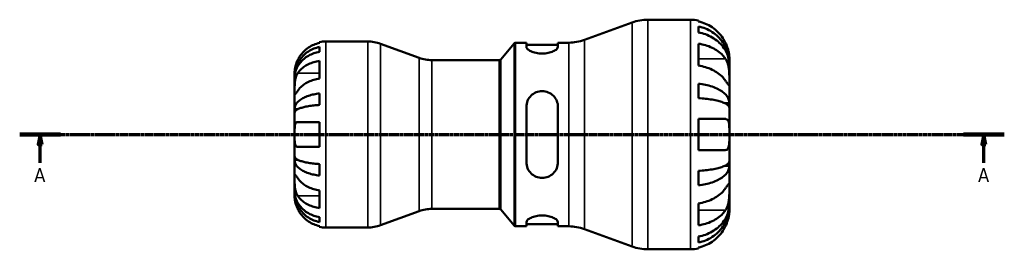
# Model space of a CAD drawing. Header units: millimetres. Extents: x 0 to 905, y 0 to 594.
# Tile 3 of 7: x 275 to 524, y 235 to 293. Entities that reach past the tile are written whole.
import ezdxf

# ---------------------------------------------------------------- set-up
doc = ezdxf.new("R2010")
doc.units = ezdxf.units.MM
doc.linetypes.add('CHAIN', pattern=[0.7087, 0.4724, -0.0591, 0.1181, -0.0591])
for name, color, linetype, lineweight in [('Section Line (ISO)', 7, 'CHAIN', 70), ('Visible (ISO)', 7, 'Continuous', 50), ('Visible Narrow (ISO)', 7, 'Continuous', 35)]:
    doc.layers.add(name, color=color, linetype=linetype, lineweight=lineweight)
doc.styles.add('Label Text (ISO)', font='tahoma.ttf')

# ---------------------------------------------------------------- blocks, each defined once
blk = doc.blocks.new('2dTransSection0')
at = {"layer": 'Section Line (ISO)', "linetype": 'CHAIN'}
blk.add_line((275.29, 264.1), (524.4, 264.1), dxfattribs=at)
at = {"layer": 'Section Line (ISO)', "linetype": 'Continuous', "lineweight": 140}
for p, q in [((275.29, 264.1), (285.61, 264.1)), ((514.08, 264.1), (524.4, 264.1))]:
    blk.add_line(p, q, dxfattribs=at)
at = {"layer": 'Section Line (ISO)', "linetype": 'Continuous'}
for p, q in [((280.45, 264.1), (279.95, 261.6)), ((280.45, 261.6), (280.45, 264.1)), ((280.95, 261.6), (280.45, 264.1)), ((519.24, 264.1), (518.74, 261.6)), ((519.24, 261.6), (519.24, 264.1)), ((519.74, 261.6), (519.24, 264.1)), ((279.95, 261.6), (280.95, 261.6)), ((280.45, 256.91), (280.45, 261.6)), ((518.74, 261.6), (519.74, 261.6)), ((519.24, 256.91), (519.24, 261.6))]:
    blk.add_line(p, q, dxfattribs=at)
at = {"layer": 'Section Line (ISO)', "linetype": 'Continuous', "flags": 128}
for points in [[(280.95, 261.6), (280.45, 264.1), (279.95, 261.6), (280.95, 261.6)], [(519.74, 261.6), (519.24, 264.1), (518.74, 261.6), (519.74, 261.6)]]:
    blk.add_lwpolyline(points, dxfattribs=at)
at = {"layer": 'Section Line (ISO)'}
for points in [[(280.95, 261.6), (280.45, 264.1), (279.95, 261.6), (280.95, 261.6)], [(519.74, 261.6), (519.24, 264.1), (518.74, 261.6), (519.74, 261.6)]]:
    blk.add_solid(points, dxfattribs=at)
at = {"layer": 'Section Line (ISO)', "char_height": 3.5, "attachment_point": 7, "style": 'Label Text (ISO)'}
for insert in [(278.96, 252.1), (517.75, 252.1)]:
    blk.add_mtext('A', dxfattribs=dict(at, insert=insert))

msp = doc.modelspace()

# ---------------------------------------------------------------- linework, layer by layer
at = {"layer": 'Visible (ISO)'}
for p, q in [((418.15, 287.996), (430.241, 292.396)), ((434.209, 293.096), (445.043, 293.096)), ((447.003, 292.898), (447.003, 292.63)), ((447.003, 291.401), (447.003, 289.884)), ((351.143, 287.223), (351.143, 287.437)), ((352.718, 287.596), (363.346, 287.596)), ((376.359, 283.463), (366.561, 287.029)), ((396.993, 283.075), (400.386, 287.117)), ((400.769, 287.296), (403.476, 287.296)), ((403.476, 287.296), (403.476, 286.227)), ((403.476, 286.716), (411.476, 286.716)), ((411.476, 287.296), (414.183, 287.296)), ((411.476, 286.227), (411.476, 287.296)), ((447.003, 287.044), (447.003, 281.501)), ((351.143, 285.007), (351.143, 286.215)), ((351.143, 278.222), (351.143, 282.677)), ((379.574, 282.896), (396.61, 282.896)), ((454.843, 282.07), (454.827, 282.07)), ((454.843, 282.07), (454.843, 283.296)), ((454.843, 281.58), (454.843, 282.07)), ((454.843, 277.672), (454.843, 281.58)), ((344.843, 278.716), (344.843, 279.721)), ((344.843, 278.333), (344.843, 278.716)), ((344.843, 278.716), (344.856, 278.716)), ((344.843, 275.145), (344.843, 278.333)), ((447.003, 276.922), (447.003, 273.261)), ((454.843, 272.031), (454.843, 277.672)), ((344.843, 270.534), (344.843, 275.145)), ((351.143, 271.55), (351.143, 274.466)), ((454.843, 272.031), (453.642, 272.031)), ((454.843, 270.848), (454.843, 272.031)), ((344.843, 269.61), (344.843, 270.534)), ((344.843, 270.534), (345.752, 270.534)), ((344.843, 264.096), (344.843, 269.61)), ((403.476, 271.056), (403.476, 257.136)), ((411.476, 257.136), (411.476, 271.056)), ((454.843, 264.096), (454.843, 270.848)), ((351.143, 260.946), (351.143, 267.246)), ((447.003, 268.016), (447.003, 260.176)), ((344.843, 258.582), (344.843, 264.096)), ((454.843, 257.344), (454.843, 264.096)), ((344.843, 257.658), (344.843, 258.582)), ((344.843, 253.047), (344.843, 257.658)), ((344.843, 257.658), (345.752, 257.658)), ((351.143, 253.726), (351.143, 256.642)), ((454.843, 256.161), (454.843, 257.344)), ((447.003, 254.931), (447.003, 251.269)), ((454.843, 256.161), (453.642, 256.161)), ((454.843, 250.52), (454.843, 256.161)), ((344.843, 249.859), (344.843, 253.047)), ((344.843, 249.476), (344.843, 249.859)), ((344.843, 248.471), (344.843, 249.476)), ((344.843, 249.476), (344.856, 249.476)), ((351.143, 245.515), (351.143, 249.97)), ((454.843, 246.612), (454.843, 250.52)), ((447.003, 246.691), (447.003, 241.148)), ((376.359, 244.729), (366.561, 241.163)), ((379.574, 245.296), (396.61, 245.296)), ((396.993, 245.117), (400.386, 241.075)), ((454.843, 246.122), (454.827, 246.122)), ((454.843, 246.122), (454.843, 246.612)), ((454.843, 244.896), (454.843, 246.122)), ((351.143, 241.977), (351.143, 243.185)), ((403.476, 241.965), (403.476, 240.896)), ((411.476, 240.896), (411.476, 241.965)), ((351.143, 240.755), (351.143, 240.969)), ((352.718, 240.596), (363.346, 240.596)), ((400.769, 240.896), (403.476, 240.896)), ((403.476, 241.476), (411.476, 241.476)), ((411.476, 240.896), (414.183, 240.896)), ((418.15, 240.196), (430.241, 235.796)), ((447.003, 238.308), (447.003, 236.791)), ((434.209, 235.096), (445.043, 235.096)), ((447.003, 235.562), (447.003, 235.294))]:
    msp.add_line(p, q, dxfattribs=at)
for centre, radius, start, end in [((434.209, 281.496), 11.6, 90, 110), ((445.043, 283.296), 9.8, 78.46304, 90), ((352.718, 279.721), 7.875, 90, 101.53696), ((363.346, 278.196), 9.4, 70, 90), ((400.769, 286.796), 0.5, 90, 140), ((414.183, 298.896), 11.6, 270, 290), ((379.574, 292.296), 9.4, 250, 270), ((396.61, 283.396), 0.5, 270, 320), ((379.574, 235.896), 9.4, 90, 110), ((396.61, 244.796), 0.5, 40, 90), ((352.718, 248.471), 7.875, 258.46304, 270), ((363.346, 249.996), 9.4, 270, 290), ((400.769, 241.396), 0.5, 220, 270), ((414.183, 229.296), 11.6, 70, 90), ((434.209, 246.696), 11.6, 250, 270), ((445.043, 244.896), 9.8, 270, 281.53696)]:
    msp.add_arc(centre, radius, start, end, dxfattribs=at)
for points, knots in [([(453.874, 287.216), (453.678, 287.63), (453.443, 288.048), (452.811, 289.001), (452.384, 289.516), (451.527, 290.378), (451.019, 290.805), (449.924, 291.541), (449.337, 291.851), (448.238, 292.308), (447.628, 292.501), (447.003, 292.63)], [4.8468971, 4.8468971, 4.8468971, 4.8468971, 4.97841434, 4.97841434, 5.16151344, 5.16151344, 5.34307372, 5.34307372, 5.52463401, 5.52463401, 5.70011552, 5.70011552, 5.70011552, 5.70011552]), ([(447.003, 291.401), (447.632, 291.276), (448.246, 291.089), (449.348, 290.646), (449.936, 290.348), (451.032, 289.638), (451.541, 289.226), (452.396, 288.396), (452.822, 287.901), (453.555, 286.836), (453.863, 286.266), (454.327, 285.179), (454.526, 284.562), (454.784, 283.302), (454.843, 282.659), (454.843, 282.07)], [0.1859228, 0.1859228, 0.1859228, 0.1859228, 0.3624559, 0.3624559, 0.5439129, 0.5439129, 0.7253699, 0.7253699, 0.9072372, 0.9072372, 1.0891046, 1.0891046, 1.2716636, 1.2716636, 1.4542226, 1.4542226, 1.4542226, 1.4542226]), ([(454.843, 281.58), (454.843, 282.104), (454.784, 282.677), (454.526, 283.798), (454.327, 284.347), (453.863, 285.315), (453.555, 285.822), (452.822, 286.77), (452.396, 287.21), (451.541, 287.949), (451.032, 288.315), (449.936, 288.947), (449.348, 289.213), (448.246, 289.607), (447.632, 289.773), (447.003, 289.884)], [4.371918, 4.371918, 4.371918, 4.371918, 4.554477, 4.554477, 4.737036, 4.737036, 4.9189033, 4.9189033, 5.1007707, 5.1007707, 5.2822277, 5.2822277, 5.4636847, 5.4636847, 5.6402177, 5.6402177, 5.6402177, 5.6402177]), ([(351.143, 287.223), (350.641, 287.12), (350.151, 286.965), (349.268, 286.597), (348.797, 286.349), (347.916, 285.757), (347.508, 285.414), (346.819, 284.721), (346.476, 284.307), (345.968, 283.541), (345.779, 283.204), (345.621, 282.871)], [0.14941001, 0.14941001, 0.14941001, 0.14941001, 0.29044502, 0.29044502, 0.43634177, 0.43634177, 0.58223851, 0.58223851, 0.72934673, 0.72934673, 0.83526259, 0.83526259, 0.83526259, 0.83526259]), ([(447.003, 287.044), (447.628, 286.953), (448.238, 286.817), (449.337, 286.493), (449.924, 286.275), (451.019, 285.754), (451.527, 285.452), (452.384, 284.843), (452.811, 284.478), (453.443, 283.804), (453.678, 283.509), (453.874, 283.216)], [0.18593259, 0.18593259, 0.18593259, 0.18593259, 0.3614141, 0.3614141, 0.54297439, 0.54297439, 0.72453468, 0.72453468, 0.90763378, 0.90763378, 1.03915102, 1.03915102, 1.03915102, 1.03915102]), ([(454.843, 283.296), (454.843, 283.296), (454.844, 283.332), (454.841, 283.484), (454.838, 283.605), (454.812, 284.005), (454.778, 284.326), (454.657, 284.971), (454.591, 285.256), (454.45, 285.75), (454.387, 285.948), (454.25, 286.335), (454.178, 286.522), (454.029, 286.879), (453.954, 287.048), (453.874, 287.216)], [0, 0, 0, 0, 0.09258653, 0.09258653, 0.19421171, 0.19421171, 0.34499416, 0.34499416, 0.44720435, 0.44720435, 0.51281674, 0.51281674, 0.57329907, 0.57329907, 0.62829977, 0.62829977, 0.62829977, 0.62829977]), ([(344.843, 278.716), (344.843, 279.189), (344.891, 279.705), (345.098, 280.717), (345.257, 281.213), (345.63, 282.085), (345.877, 282.543), (346.465, 283.399), (346.806, 283.796), (347.493, 284.463), (347.903, 284.795), (348.784, 285.367), (349.256, 285.607), (350.143, 285.963), (350.637, 286.114), (351.143, 286.215)], [3.5133942, 3.5133942, 3.5133942, 3.5133942, 3.6599759, 3.6599759, 3.8065576, 3.8065576, 3.952571, 3.952571, 4.0985843, 4.0985843, 4.244542, 4.244542, 4.3904997, 4.3904997, 4.5326255, 4.5326255, 4.5326255, 4.5326255]), ([(351.143, 285.007), (350.638, 284.918), (350.145, 284.784), (349.259, 284.467), (348.787, 284.254), (347.907, 283.746), (347.498, 283.451), (346.81, 282.858), (346.468, 282.504), (345.879, 281.743), (345.631, 281.335), (345.258, 280.557), (345.099, 280.116), (344.891, 279.215), (344.843, 278.754), (344.843, 278.333)], [0.1494024, 0.1494024, 0.1494024, 0.1494024, 0.2912498, 0.2912498, 0.4370651, 0.4370651, 0.5828803, 0.5828803, 0.7290354, 0.7290354, 0.8751905, 0.8751905, 1.0219149, 1.0219149, 1.1686392, 1.1686392, 1.1686392, 1.1686392]), ([(411.476, 286.227), (411.476, 286.065), (411.37, 285.872), (410.947, 285.478), (410.631, 285.278), (409.917, 284.954), (409.48, 284.805), (408.512, 284.599), (407.98, 284.544), (406.961, 284.544), (406.419, 284.601), (405.435, 284.815), (404.993, 284.969), (404.291, 285.296), (403.985, 285.492), (403.577, 285.879), (403.476, 286.068), (403.476, 286.227)], [0.6113161, 0.6113161, 0.6113161, 0.6113161, 0.7738, 0.7738, 0.936284, 0.936284, 1.0875182, 1.0875182, 1.2387523, 1.2387523, 1.3931871, 1.3931871, 1.5476218, 1.5476218, 1.7069232, 1.7069232, 1.8662245, 1.8662245, 1.8662245, 1.8662245]), ([(345.621, 282.871), (345.559, 282.74), (345.5, 282.608), (345.364, 282.282), (345.292, 282.09), (345.16, 281.701), (345.103, 281.506), (344.989, 281.057), (344.942, 280.815), (344.87, 280.331), (344.855, 280.114), (344.842, 279.804), (344.843, 279.721), (344.843, 279.721)], [-0.50816407, -0.50816407, -0.50816407, -0.50816407, -0.46460526, -0.46460526, -0.40154747, -0.40154747, -0.3356183, -0.3356183, -0.24286964, -0.24286964, -0.12490659, -0.12490659, 0, 0, 0, 0]), ([(345.621, 279.599), (345.779, 279.835), (345.968, 280.073), (346.476, 280.615), (346.819, 280.908), (347.508, 281.398), (347.916, 281.64), (348.797, 282.058), (349.268, 282.234), (350.151, 282.494), (350.641, 282.604), (351.143, 282.677)], [3.89239507, 3.89239507, 3.89239507, 3.89239507, 3.99831093, 3.99831093, 4.14541915, 4.14541915, 4.2913159, 4.2913159, 4.43721264, 4.43721264, 4.57824766, 4.57824766, 4.57824766, 4.57824766]), ([(453.874, 277.672), (453.678, 277.965), (453.443, 278.261), (452.811, 278.935), (452.384, 279.299), (451.527, 279.909), (451.019, 280.21), (449.924, 280.731), (449.337, 280.95), (448.238, 281.273), (447.628, 281.41), (447.003, 281.501)], [4.84690544, 4.84690544, 4.84690544, 4.84690544, 4.97842267, 4.97842267, 5.16152178, 5.16152178, 5.34308206, 5.34308206, 5.52464235, 5.52464235, 5.70012386, 5.70012386, 5.70012386, 5.70012386]), ([(453.874, 283.216), (453.947, 283.108), (454.016, 282.992), (454.186, 282.672), (454.281, 282.459), (454.448, 281.994), (454.521, 281.745), (454.663, 281.125), (454.72, 280.751), (454.81, 279.886), (454.829, 279.404), (454.845, 278.474), (454.843, 278.039), (454.843, 277.672)], [-0.63177989, -0.63177989, -0.63177989, -0.63177989, -0.58081752, -0.58081752, -0.49971087, -0.49971087, -0.41654936, -0.41654936, -0.30231494, -0.30231494, -0.15541021, -0.15541021, 0, 0, 0, 0]), ([(344.843, 275.145), (344.843, 275.3), (344.843, 275.472), (344.845, 275.854), (344.846, 276.065), (344.858, 276.605), (344.873, 276.94), (344.938, 277.595), (344.986, 277.909), (345.103, 278.42), (345.161, 278.621), (345.296, 278.994), (345.372, 279.165), (345.508, 279.421), (345.563, 279.513), (345.621, 279.599)], [0, 0, 0, 0, 0.06608139, 0.06608139, 0.13667451, 0.13667451, 0.23873403, 0.23873403, 0.33457773, 0.33457773, 0.40157847, 0.40157847, 0.46685307, 0.46685307, 0.50745344, 0.50745344, 0.50745344, 0.50745344]), ([(351.143, 278.222), (350.641, 278.149), (350.151, 278.039), (349.268, 277.779), (348.797, 277.604), (347.916, 277.185), (347.508, 276.943), (346.819, 276.453), (346.476, 276.16), (345.968, 275.618), (345.779, 275.38), (345.621, 275.145)], [0.14941001, 0.14941001, 0.14941001, 0.14941001, 0.29044502, 0.29044502, 0.43634177, 0.43634177, 0.58223851, 0.58223851, 0.72934673, 0.72934673, 0.83526259, 0.83526259, 0.83526259, 0.83526259]), ([(447.003, 276.922), (447.632, 276.857), (448.246, 276.759), (449.348, 276.527), (449.936, 276.37), (451.032, 275.998), (451.541, 275.782), (452.396, 275.347), (452.822, 275.088), (453.555, 274.53), (453.863, 274.231), (454.327, 273.661), (454.526, 273.338), (454.784, 272.677), (454.843, 272.34), (454.843, 272.031)], [0.1859228, 0.1859228, 0.1859228, 0.1859228, 0.3624559, 0.3624559, 0.5439129, 0.5439129, 0.7253699, 0.7253699, 0.9072372, 0.9072372, 1.0891046, 1.0891046, 1.2716636, 1.2716636, 1.4542226, 1.4542226, 1.4542226, 1.4542226]), ([(454.843, 277.672), (454.843, 277.479), (454.844, 277.307), (454.842, 276.999), (454.84, 276.868), (454.825, 276.62), (454.806, 276.539), (454.726, 276.514), (454.667, 276.561), (454.522, 276.735), (454.449, 276.833), (454.282, 277.07), (454.188, 277.207), (454.017, 277.459), (453.947, 277.563), (453.874, 277.672)], [0, 0, 0, 0, 0.08195838, 0.08195838, 0.16951153, 0.16951153, 0.29646902, 0.29646902, 0.41562132, 0.41562132, 0.49892463, 0.49892463, 0.58011027, 0.58011027, 0.63155109, 0.63155109, 0.63155109, 0.63155109]), ([(345.621, 275.145), (345.563, 275.058), (345.508, 274.976), (345.372, 274.775), (345.296, 274.664), (345.161, 274.472), (345.103, 274.394), (344.988, 274.256), (344.942, 274.217), (344.87, 274.229), (344.855, 274.309), (344.842, 274.617), (344.843, 274.85), (344.843, 275.145)], [-0.50766593, -0.50766593, -0.50766593, -0.50766593, -0.46718991, -0.46718991, -0.40200215, -0.40200215, -0.33506637, -0.33506637, -0.24300458, -0.24300458, -0.12488859, -0.12488859, 0, 0, 0, 0]), ([(344.843, 270.534), (344.843, 270.783), (344.891, 271.054), (345.099, 271.585), (345.258, 271.845), (345.631, 272.302), (345.879, 272.543), (346.468, 272.991), (346.81, 273.2), (347.498, 273.549), (347.907, 273.723), (348.787, 274.022), (349.259, 274.148), (350.145, 274.334), (350.638, 274.413), (351.143, 274.466)], [3.5133937, 3.5133937, 3.5133937, 3.5133937, 3.6601181, 3.6601181, 3.8068425, 3.8068425, 3.9529976, 3.9529976, 4.0991526, 4.0991526, 4.2449679, 4.2449679, 4.3907831, 4.3907831, 4.5326305, 4.5326305, 4.5326305, 4.5326305]), ([(403.476, 271.056), (403.476, 271.573), (403.581, 272.118), (404.004, 273.115), (404.321, 273.568), (405.034, 274.261), (405.471, 274.557), (406.44, 274.955), (406.972, 275.056), (407.476, 275.056), (407.99, 275.056), (408.533, 274.951), (409.516, 274.537), (409.958, 274.23), (410.661, 273.528), (410.967, 273.08), (411.374, 272.098), (411.476, 271.563), (411.476, 271.056)], [-0.6274363, -0.6274363, -0.6274363, -0.6274363, -0.4649523, -0.4649523, -0.3024684, -0.3024684, -0.1512342, -0.1512342, 0, 0, 0, 0.1544347, 0.1544347, 0.3088695, 0.3088695, 0.4681708, 0.4681708, 0.6274722, 0.6274722, 0.6274722, 0.6274722]), ([(351.143, 271.55), (350.637, 271.524), (350.143, 271.485), (349.256, 271.393), (348.784, 271.331), (347.903, 271.183), (347.493, 271.097), (346.806, 270.924), (346.465, 270.822), (345.877, 270.6), (345.63, 270.482), (345.257, 270.256), (345.098, 270.128), (344.891, 269.866), (344.843, 269.733), (344.843, 269.61)], [0.1494079, 0.1494079, 0.1494079, 0.1494079, 0.2915337, 0.2915337, 0.4374914, 0.4374914, 0.5834491, 0.5834491, 0.7294624, 0.7294624, 0.8754758, 0.8754758, 1.0220575, 1.0220575, 1.1686392, 1.1686392, 1.1686392, 1.1686392]), ([(454.843, 270.848), (454.843, 271.001), (454.784, 271.167), (454.526, 271.493), (454.327, 271.652), (453.863, 271.933), (453.555, 272.081), (452.822, 272.356), (452.396, 272.484), (451.541, 272.699), (451.032, 272.805), (449.936, 272.989), (449.348, 273.066), (448.246, 273.181), (447.632, 273.229), (447.003, 273.261)], [4.371918, 4.371918, 4.371918, 4.371918, 4.554477, 4.554477, 4.737036, 4.737036, 4.9189033, 4.9189033, 5.1007707, 5.1007707, 5.2822277, 5.2822277, 5.4636847, 5.4636847, 5.6402177, 5.6402177, 5.6402177, 5.6402177]), ([(344.843, 264.096), (344.843, 264.334), (344.843, 264.57), (344.845, 265.047), (344.847, 265.284), (344.864, 265.861), (344.886, 266.176), (344.975, 266.637), (345.029, 266.801), (345.174, 267.055), (345.265, 267.142), (345.448, 267.229), (345.531, 267.246), (345.621, 267.246)], [0, 0, 0, 0, 0.07126209, 0.07126209, 0.14674385, 0.14674385, 0.26523778, 0.26523778, 0.35520479, 0.35520479, 0.4448049, 0.4448049, 0.50788946, 0.50788946, 0.50788946, 0.50788946]), ([(345.621, 267.246), (345.779, 267.246), (345.968, 267.246), (346.476, 267.246), (346.819, 267.246), (347.508, 267.246), (347.916, 267.246), (348.797, 267.246), (349.268, 267.246), (350.151, 267.246), (350.641, 267.246), (351.143, 267.246)], [3.89239507, 3.89239507, 3.89239507, 3.89239507, 3.99831093, 3.99831093, 4.14541915, 4.14541915, 4.2913159, 4.2913159, 4.43721264, 4.43721264, 4.57824766, 4.57824766, 4.57824766, 4.57824766]), ([(447.003, 268.016), (447.628, 268.016), (448.238, 268.016), (449.337, 268.016), (449.924, 268.016), (451.019, 268.016), (451.527, 268.016), (452.384, 268.016), (452.811, 268.016), (453.443, 268.016), (453.678, 268.016), (453.874, 268.016)], [0.18593259, 0.18593259, 0.18593259, 0.18593259, 0.3614141, 0.3614141, 0.54297439, 0.54297439, 0.72453468, 0.72453468, 0.90763378, 0.90763378, 1.03915102, 1.03915102, 1.03915102, 1.03915102]), ([(453.874, 268.016), (453.952, 268.016), (454.026, 268.006), (454.196, 267.954), (454.286, 267.901), (454.45, 267.743), (454.521, 267.637), (454.663, 267.321), (454.721, 267.089), (454.81, 266.465), (454.829, 266.055), (454.845, 265.127), (454.843, 264.614), (454.843, 264.096)], [-0.63236219, -0.63236219, -0.63236219, -0.63236219, -0.57780628, -0.57780628, -0.49917455, -0.49917455, -0.41718021, -0.41718021, -0.30215623, -0.30215623, -0.15543118, -0.15543118, 0, 0, 0, 0]), ([(345.621, 260.946), (345.507, 260.946), (345.404, 260.974), (345.214, 261.095), (345.131, 261.195), (344.997, 261.476), (344.949, 261.659), (344.872, 262.165), (344.856, 262.506), (344.842, 263.267), (344.843, 263.679), (344.843, 264.096)], [-0.50777161, -0.50777161, -0.50777161, -0.50777161, -0.42786808, -0.42786808, -0.34024252, -0.34024252, -0.24759219, -0.24759219, -0.12500149, -0.12500149, 0, 0, 0, 0]), ([(454.843, 264.096), (454.843, 263.827), (454.844, 263.558), (454.842, 263.013), (454.841, 262.739), (454.824, 262.012), (454.8, 261.593), (454.695, 260.995), (454.633, 260.786), (454.487, 260.502), (454.414, 260.406), (454.244, 260.264), (454.148, 260.217), (453.989, 260.182), (453.932, 260.176), (453.874, 260.176)], [-2.70879316, -2.70879316, -2.70879316, -2.70879316, -2.62794754, -2.62794754, -2.54169351, -2.54169351, -2.38833444, -2.38833444, -2.27838423, -2.27838423, -2.19875847, -2.19875847, -2.11857769, -2.11857769, -2.07769816, -2.07769816, -2.07769816, -2.07769816]), ([(351.143, 260.946), (350.641, 260.946), (350.151, 260.946), (349.268, 260.946), (348.797, 260.946), (347.916, 260.946), (347.508, 260.946), (346.819, 260.946), (346.476, 260.946), (345.968, 260.946), (345.779, 260.946), (345.621, 260.946)], [0.14941001, 0.14941001, 0.14941001, 0.14941001, 0.29044502, 0.29044502, 0.43634177, 0.43634177, 0.58223851, 0.58223851, 0.72934673, 0.72934673, 0.83526259, 0.83526259, 0.83526259, 0.83526259]), ([(453.874, 260.176), (453.678, 260.176), (453.443, 260.176), (452.811, 260.176), (452.384, 260.176), (451.527, 260.176), (451.019, 260.176), (449.924, 260.176), (449.337, 260.176), (448.238, 260.176), (447.628, 260.176), (447.003, 260.176)], [4.8468971, 4.8468971, 4.8468971, 4.8468971, 4.97841434, 4.97841434, 5.16151344, 5.16151344, 5.34307372, 5.34307372, 5.52463401, 5.52463401, 5.70011552, 5.70011552, 5.70011552, 5.70011552]), ([(344.843, 258.582), (344.843, 258.459), (344.891, 258.325), (345.099, 258.063), (345.258, 257.935), (345.631, 257.709), (345.879, 257.591), (346.468, 257.369), (346.81, 257.267), (347.498, 257.094), (347.907, 257.009), (348.787, 256.861), (349.259, 256.799), (350.145, 256.707), (350.638, 256.668), (351.143, 256.642)], [3.5133937, 3.5133937, 3.5133937, 3.5133937, 3.6601181, 3.6601181, 3.8068425, 3.8068425, 3.9529976, 3.9529976, 4.0991526, 4.0991526, 4.2449679, 4.2449679, 4.3907831, 4.3907831, 4.5326305, 4.5326305, 4.5326305, 4.5326305]), ([(351.143, 253.726), (350.638, 253.779), (350.145, 253.858), (349.259, 254.044), (348.787, 254.17), (347.907, 254.469), (347.498, 254.643), (346.81, 254.992), (346.468, 255.201), (345.879, 255.649), (345.631, 255.89), (345.258, 256.347), (345.099, 256.607), (344.891, 257.138), (344.843, 257.409), (344.843, 257.658)], [0.1494024, 0.1494024, 0.1494024, 0.1494024, 0.2912498, 0.2912498, 0.4370651, 0.4370651, 0.5828803, 0.5828803, 0.7290354, 0.7290354, 0.8751905, 0.8751905, 1.0219149, 1.0219149, 1.1686392, 1.1686392, 1.1686392, 1.1686392]), ([(411.476, 257.136), (411.476, 256.619), (411.37, 256.074), (410.947, 255.077), (410.631, 254.624), (409.917, 253.931), (409.48, 253.635), (408.512, 253.237), (407.98, 253.136), (406.972, 253.136), (406.44, 253.237), (405.471, 253.635), (405.034, 253.931), (404.321, 254.624), (404.004, 255.077), (403.581, 256.074), (403.476, 256.619), (403.476, 257.136)], [0.6113161, 0.6113161, 0.6113161, 0.6113161, 0.7738, 0.7738, 0.936284, 0.936284, 1.0875182, 1.0875182, 1.2387523, 1.2387523, 1.3899865, 1.3899865, 1.5412207, 1.5412207, 1.7037047, 1.7037047, 1.8661886, 1.8661886, 1.8661886, 1.8661886]), ([(447.003, 254.931), (447.632, 254.963), (448.246, 255.011), (449.348, 255.126), (449.936, 255.203), (451.032, 255.387), (451.541, 255.493), (452.396, 255.708), (452.822, 255.836), (453.555, 256.111), (453.863, 256.259), (454.327, 256.54), (454.526, 256.699), (454.784, 257.025), (454.843, 257.191), (454.843, 257.344)], [0.1859228, 0.1859228, 0.1859228, 0.1859228, 0.3624559, 0.3624559, 0.5439129, 0.5439129, 0.7253699, 0.7253699, 0.9072372, 0.9072372, 1.0891046, 1.0891046, 1.2716636, 1.2716636, 1.4542226, 1.4542226, 1.4542226, 1.4542226]), ([(454.843, 256.161), (454.843, 255.852), (454.784, 255.515), (454.526, 254.854), (454.327, 254.531), (453.863, 253.961), (453.555, 253.662), (452.822, 253.104), (452.396, 252.845), (451.541, 252.41), (451.032, 252.194), (449.936, 251.822), (449.348, 251.665), (448.246, 251.433), (447.632, 251.335), (447.003, 251.269)], [4.371918, 4.371918, 4.371918, 4.371918, 4.554477, 4.554477, 4.737036, 4.737036, 4.9189033, 4.9189033, 5.1007707, 5.1007707, 5.2822277, 5.2822277, 5.4636847, 5.4636847, 5.6402177, 5.6402177, 5.6402177, 5.6402177]), ([(345.621, 248.593), (345.563, 248.679), (345.508, 248.771), (345.372, 249.026), (345.296, 249.198), (345.161, 249.571), (345.103, 249.772), (344.988, 250.271), (344.942, 250.572), (344.87, 251.268), (344.855, 251.656), (344.842, 252.403), (344.843, 252.753), (344.843, 253.047)], [-0.50766593, -0.50766593, -0.50766593, -0.50766593, -0.46718991, -0.46718991, -0.40200215, -0.40200215, -0.33506637, -0.33506637, -0.24300458, -0.24300458, -0.12488859, -0.12488859, 0, 0, 0, 0]), ([(344.843, 253.047), (344.843, 253.203), (344.843, 253.342), (344.845, 253.59), (344.846, 253.696), (344.858, 253.894), (344.873, 253.959), (344.938, 253.978), (344.986, 253.94), (345.103, 253.799), (345.161, 253.72), (345.296, 253.528), (345.372, 253.417), (345.508, 253.216), (345.563, 253.134), (345.621, 253.047)], [0, 0, 0, 0, 0.06608139, 0.06608139, 0.13667451, 0.13667451, 0.23873403, 0.23873403, 0.33457773, 0.33457773, 0.40157847, 0.40157847, 0.46685307, 0.46685307, 0.50745344, 0.50745344, 0.50745344, 0.50745344]), ([(345.621, 253.047), (345.777, 252.815), (345.963, 252.58), (346.466, 252.042), (346.806, 251.749), (347.493, 251.258), (347.902, 251.014), (348.784, 250.593), (349.257, 250.416), (350.144, 250.154), (350.638, 250.044), (351.143, 249.97)], [3.89240184, 3.89240184, 3.89240184, 3.89240184, 3.99678632, 3.99678632, 4.14339205, 4.14339205, 4.28980063, 4.28980063, 4.43620921, 4.43620921, 4.57823442, 4.57823442, 4.57823442, 4.57823442]), ([(453.874, 250.52), (453.947, 250.628), (454.016, 250.731), (454.186, 250.983), (454.281, 251.12), (454.448, 251.358), (454.521, 251.456), (454.663, 251.626), (454.72, 251.674), (454.81, 251.658), (454.829, 251.559), (454.845, 251.176), (454.843, 250.886), (454.843, 250.52)], [-0.63177989, -0.63177989, -0.63177989, -0.63177989, -0.58081752, -0.58081752, -0.49971087, -0.49971087, -0.41654936, -0.41654936, -0.30231494, -0.30231494, -0.15541021, -0.15541021, 0, 0, 0, 0]), ([(344.843, 249.859), (344.843, 249.438), (344.891, 248.977), (345.099, 248.076), (345.258, 247.635), (345.631, 246.857), (345.879, 246.449), (346.468, 245.688), (346.81, 245.334), (347.498, 244.741), (347.907, 244.446), (348.787, 243.938), (349.259, 243.725), (350.145, 243.408), (350.638, 243.274), (351.143, 243.185)], [3.5133937, 3.5133937, 3.5133937, 3.5133937, 3.6601181, 3.6601181, 3.8068425, 3.8068425, 3.9529976, 3.9529976, 4.0991526, 4.0991526, 4.2449679, 4.2449679, 4.3907831, 4.3907831, 4.5326305, 4.5326305, 4.5326305, 4.5326305]), ([(351.143, 241.977), (350.637, 242.078), (350.143, 242.229), (349.256, 242.585), (348.784, 242.825), (347.903, 243.397), (347.493, 243.729), (346.806, 244.396), (346.465, 244.793), (345.877, 245.649), (345.63, 246.107), (345.257, 246.979), (345.098, 247.475), (344.891, 248.487), (344.843, 249.003), (344.843, 249.476)], [0.1494079, 0.1494079, 0.1494079, 0.1494079, 0.2915337, 0.2915337, 0.4374914, 0.4374914, 0.5834491, 0.5834491, 0.7294624, 0.7294624, 0.8754758, 0.8754758, 1.0220575, 1.0220575, 1.1686392, 1.1686392, 1.1686392, 1.1686392]), ([(447.003, 246.691), (447.628, 246.782), (448.238, 246.919), (449.337, 247.242), (449.924, 247.461), (451.019, 247.982), (451.527, 248.283), (452.384, 248.893), (452.811, 249.257), (453.443, 249.931), (453.678, 250.227), (453.874, 250.52)], [0.18593259, 0.18593259, 0.18593259, 0.18593259, 0.3614141, 0.3614141, 0.54297439, 0.54297439, 0.72453468, 0.72453468, 0.90763378, 0.90763378, 1.03915102, 1.03915102, 1.03915102, 1.03915102]), ([(454.843, 250.52), (454.843, 250.326), (454.844, 250.114), (454.842, 249.64), (454.84, 249.378), (454.825, 248.708), (454.806, 248.291), (454.726, 247.476), (454.667, 247.086), (454.522, 246.451), (454.449, 246.201), (454.282, 245.736), (454.188, 245.523), (454.017, 245.202), (453.947, 245.085), (453.874, 244.976)], [0, 0, 0, 0, 0.08195838, 0.08195838, 0.16951153, 0.16951153, 0.29646902, 0.29646902, 0.41562132, 0.41562132, 0.49892463, 0.49892463, 0.58011027, 0.58011027, 0.63155109, 0.63155109, 0.63155109, 0.63155109]), ([(344.843, 248.471), (344.843, 248.471), (344.843, 248.448), (344.844, 248.354), (344.846, 248.28), (344.86, 248.01), (344.88, 247.768), (344.965, 247.257), (345.015, 247.02), (345.133, 246.583), (345.192, 246.392), (345.328, 246.003), (345.406, 245.805), (345.533, 245.512), (345.576, 245.416), (345.621, 245.321)], [-2.17667965, -2.17667965, -2.17667965, -2.17667965, -2.11086653, -2.11086653, -2.04055216, -2.04055216, -1.91738302, -1.91738302, -1.82942275, -1.82942275, -1.76558177, -1.76558177, -1.70117883, -1.70117883, -1.66961913, -1.66961913, -1.66961913, -1.66961913]), ([(351.143, 245.515), (350.641, 245.588), (350.151, 245.698), (349.268, 245.958), (348.797, 246.134), (347.916, 246.552), (347.508, 246.794), (346.819, 247.284), (346.476, 247.577), (345.968, 248.119), (345.779, 248.357), (345.621, 248.593)], [0.14941001, 0.14941001, 0.14941001, 0.14941001, 0.29044502, 0.29044502, 0.43634177, 0.43634177, 0.58223851, 0.58223851, 0.72934673, 0.72934673, 0.83526259, 0.83526259, 0.83526259, 0.83526259]), ([(345.621, 245.321), (345.779, 244.988), (345.968, 244.651), (346.476, 243.885), (346.819, 243.471), (347.508, 242.778), (347.916, 242.435), (348.797, 241.843), (349.268, 241.595), (350.151, 241.227), (350.641, 241.072), (351.143, 240.969)], [3.89239507, 3.89239507, 3.89239507, 3.89239507, 3.99831093, 3.99831093, 4.14541915, 4.14541915, 4.2913159, 4.2913159, 4.43721264, 4.43721264, 4.57824766, 4.57824766, 4.57824766, 4.57824766]), ([(447.003, 238.308), (447.632, 238.419), (448.246, 238.585), (449.348, 238.979), (449.936, 239.245), (451.032, 239.877), (451.541, 240.243), (452.396, 240.982), (452.822, 241.422), (453.555, 242.37), (453.863, 242.877), (454.327, 243.845), (454.526, 244.394), (454.784, 245.515), (454.843, 246.088), (454.843, 246.612)], [0.1859228, 0.1859228, 0.1859228, 0.1859228, 0.3624559, 0.3624559, 0.5439129, 0.5439129, 0.7253699, 0.7253699, 0.9072372, 0.9072372, 1.0891046, 1.0891046, 1.2716636, 1.2716636, 1.4542226, 1.4542226, 1.4542226, 1.4542226]), ([(454.843, 246.122), (454.843, 245.533), (454.784, 244.89), (454.526, 243.63), (454.327, 243.013), (453.863, 241.926), (453.555, 241.355), (452.822, 240.291), (452.396, 239.796), (451.541, 238.966), (451.032, 238.554), (449.936, 237.844), (449.348, 237.546), (448.246, 237.103), (447.632, 236.916), (447.003, 236.791)], [4.3719186, 4.3719186, 4.3719186, 4.3719186, 4.5544775, 4.5544775, 4.7370365, 4.7370365, 4.9189039, 4.9189039, 5.1007712, 5.1007712, 5.2822282, 5.2822282, 5.4636852, 5.4636852, 5.6402183, 5.6402183, 5.6402183, 5.6402183]), ([(453.874, 244.976), (453.678, 244.683), (453.443, 244.388), (452.811, 243.714), (452.384, 243.349), (451.527, 242.74), (451.019, 242.438), (449.924, 241.917), (449.337, 241.699), (448.238, 241.375), (447.628, 241.239), (447.003, 241.148)], [4.8468971, 4.8468971, 4.8468971, 4.8468971, 4.97841434, 4.97841434, 5.16151344, 5.16151344, 5.34307372, 5.34307372, 5.52463401, 5.52463401, 5.70011552, 5.70011552, 5.70011552, 5.70011552]), ([(453.874, 240.976), (453.952, 241.14), (454.026, 241.306), (454.196, 241.712), (454.286, 241.952), (454.45, 242.437), (454.521, 242.678), (454.663, 243.236), (454.721, 243.536), (454.81, 244.137), (454.829, 244.407), (454.845, 244.793), (454.843, 244.896), (454.843, 244.896)], [-0.63236219, -0.63236219, -0.63236219, -0.63236219, -0.57780628, -0.57780628, -0.49917455, -0.49917455, -0.41718021, -0.41718021, -0.30215623, -0.30215623, -0.15543118, -0.15543118, 0, 0, 0, 0]), ([(403.476, 241.965), (403.476, 242.127), (403.581, 242.32), (404.004, 242.714), (404.321, 242.914), (405.034, 243.238), (405.471, 243.387), (406.44, 243.593), (406.972, 243.648), (407.476, 243.648), (407.98, 243.648), (408.512, 243.593), (409.48, 243.387), (409.917, 243.238), (410.631, 242.914), (410.947, 242.714), (411.37, 242.32), (411.476, 242.127), (411.476, 241.965)], [-0.6274363, -0.6274363, -0.6274363, -0.6274363, -0.4649523, -0.4649523, -0.3024684, -0.3024684, -0.1512342, -0.1512342, 0, 0, 0, 0.1512342, 0.1512342, 0.3024684, 0.3024684, 0.4649523, 0.4649523, 0.6274363, 0.6274363, 0.6274363, 0.6274363]), ([(447.003, 235.562), (447.628, 235.691), (448.238, 235.884), (449.337, 236.341), (449.924, 236.651), (451.019, 237.387), (451.527, 237.814), (452.384, 238.676), (452.811, 239.191), (453.443, 240.144), (453.678, 240.562), (453.874, 240.976)], [0.18593259, 0.18593259, 0.18593259, 0.18593259, 0.3614141, 0.3614141, 0.54297439, 0.54297439, 0.72453468, 0.72453468, 0.90763378, 0.90763378, 1.03915102, 1.03915102, 1.03915102, 1.03915102])]:
    msp.add_open_spline(points, degree=3, knots=knots, dxfattribs=at)
at = {"layer": 'Visible Narrow (ISO)'}
for p, q in [((430.241, 236.144), (430.241, 292.048)), ((434.209, 292.739), (434.209, 235.453)), ((445.043, 235.453), (445.043, 292.739)), ((352.718, 240.885), (352.718, 287.307)), ((363.346, 240.885), (363.346, 287.307)), ((366.561, 286.747), (366.561, 241.445)), ((400.386, 241.358), (400.386, 286.834)), ((400.769, 287.01), (400.769, 241.182)), ((414.183, 241.182), (414.183, 287.01)), ((418.15, 287.701), (418.15, 240.491)), ((376.359, 244.968), (376.359, 283.224)), ((379.574, 282.665), (379.574, 245.527)), ((396.61, 245.527), (396.61, 282.665)), ((396.993, 282.841), (396.993, 245.351)), ((453.53, 283.216), (447.347, 283.216)), ((345.897, 279.599), (350.867, 279.599)), ((345.897, 248.593), (350.867, 248.593)), ((453.53, 244.976), (447.347, 244.976))]:
    msp.add_line(p, q, dxfattribs=at)

# ---------------------------------------------------------------- block references
at = {"layer": 'Section Line (ISO)'}
msp.add_blockref('2dTransSection0', (0, 0), dxfattribs=at)

doc.saveas('drawing.dxf')
